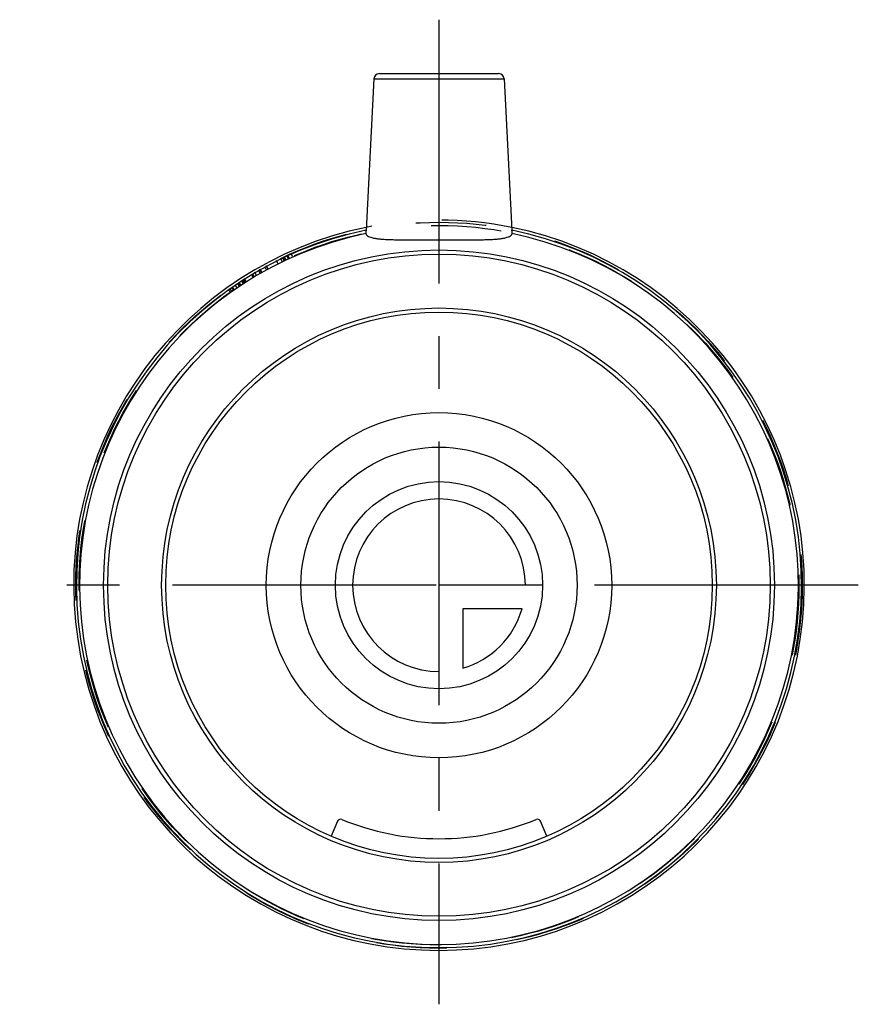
# Model space of a CAD drawing. Header units: millimetres. Extents: x 461.1 to 538.9, y 454.4 to 545.6.
import ezdxf

# ---------------------------------------------------------------- set-up
doc = ezdxf.new("R2010")
doc.units = ezdxf.units.MM
doc.header["$LTSCALE"] = 65.185185
doc.linetypes.add('CENTER', pattern=[0.6, 0.375, -0.075, 0.075, -0.075])
doc.linetypes.add('HIDDEN', pattern=[0.2, 0.1, -0.1])
for name, color, linetype in [('ACHSEN_S', 7, 'CONTINUOUS'), ('KOERPER', 7, 'CONTINUOUS'), ('KONST.EL_MIT_GEO', 7, 'CONTINUOUS'), ('KURVEN', 7, 'CONTINUOUS')]:
    doc.layers.add(name, color=color, linetype=linetype)

msp = doc.modelspace()

# ---------------------------------------------------------------- linework, layer by layer
at = {"layer": 'ACHSEN_S', "color": 2, "linetype": 'CENTER'}
for p, q in [((500, 545.638), (500, 454.363)), ((538.853, 493.212), (461.147, 493.212))]:
    msp.add_line(p, q, dxfattribs=at)
at = {"layer": 'KOERPER', "color": 7, "linetype": 'Continuous'}
for p, q in [((493.975, 540.164), (493.239, 526.123)), ((506.025, 540.164), (506.761, 526.123))]:
    msp.add_line(p, q, dxfattribs=at)
at = {"layer": 'KOERPER', "color": 8, "linetype": 'HIDDEN'}
msp.add_arc((500, 493.212), 33.85, 78.50272, 101.49728, dxfattribs=at)
at = {"layer": 'KOERPER', "color": 7, "linetype": 'Continuous'}
for radius, start, end in [(33.85, 101.49728, 78.50272), (33.597, 101.60874, 78.39126), (33.303, 101.73311, 78.26689)]:
    msp.add_arc((500, 493.212), radius, start, end, dxfattribs=at)
for points, knots in [([(493.239, 526.123), (493.238, 526.088), (493.234, 526.023), (493.23, 525.945), (493.228, 525.891), (493.227, 525.86), (493.227, 525.837), (493.227, 525.824), (493.228, 525.819)], [0, 0, 0, 0, 0.340729, 0.644197, 0.770554, 0.874287, 0.951703, 1, 1, 1, 1]), ([(493.228, 525.819), (493.231, 525.799), (493.242, 525.757), (493.274, 525.699), (493.323, 525.644), (493.413, 525.573), (493.569, 525.497), (493.802, 525.425), (494.093, 525.366), (494.438, 525.32), (494.835, 525.286), (495.28, 525.262), (495.769, 525.247), (496.496, 525.235), (497.477, 525.233), (498.715, 525.238), (499.566, 525.239), (500, 525.239)], [0, 0, 0, 0, 0.009011, 0.01841, 0.028688, 0.040224, 0.068006, 0.103011, 0.14563, 0.195841, 0.253373, 0.317789, 0.388529, 0.464949, 0.631927, 0.812508, 1, 1, 1, 1]), ([(500, 525.239), (500.434, 525.239), (501.285, 525.238), (502.523, 525.233), (503.504, 525.235), (504.231, 525.247), (504.72, 525.262), (505.165, 525.286), (505.562, 525.32), (505.907, 525.366), (506.198, 525.425), (506.431, 525.497), (506.587, 525.573), (506.677, 525.644), (506.726, 525.699), (506.758, 525.757), (506.769, 525.799), (506.772, 525.819)], [0, 0, 0, 0, 0.187492, 0.368073, 0.535051, 0.611471, 0.682211, 0.746627, 0.804159, 0.85437, 0.896989, 0.931994, 0.959776, 0.971312, 0.98159, 0.990989, 1, 1, 1, 1]), ([(506.772, 525.819), (506.773, 525.824), (506.773, 525.837), (506.773, 525.86), (506.772, 525.891), (506.77, 525.945), (506.766, 526.023), (506.762, 526.088), (506.761, 526.123)], [0, 0, 0, 0, 0.048297, 0.125713, 0.229446, 0.355804, 0.659273, 1, 1, 1, 1])]:
    msp.add_open_spline(points, degree=3, knots=knots, dxfattribs=at)
at = {"layer": 'KONST.EL_MIT_GEO', "color": 7, "linetype": 'Continuous'}
for p, q in [((494.474, 540.638), (505.526, 540.638)), ((493.975, 540.164), (506.025, 540.164)), ((490.603, 471.348), (490, 469.945)), ((510, 469.945), (509.397, 471.348))]:
    msp.add_line(p, q, dxfattribs=at)
at = {"layer": 'KONST.EL_MIT_GEO', "color": 8, "linetype": 'HIDDEN'}
for p, q in [((486.435, 523.679), (486.313, 523.953)), ((485.079, 523.038), (484.945, 523.307)), ((485.468, 523.23), (485.337, 523.5)), ((485.472, 523.232), (485.341, 523.502)), ((485.481, 523.236), (485.35, 523.506)), ((485.641, 523.313), (485.511, 523.584)), ((485.754, 523.366), (485.625, 523.638)), ((485.799, 523.388), (485.672, 523.66)), ((486.027, 523.494), (485.902, 523.767)), ((486.041, 523.501), (485.915, 523.773)), ((486.114, 523.534), (485.989, 523.807)), ((483.097, 521.961), (482.945, 522.22)), ((483.424, 522.152), (483.275, 522.412)), ((483.538, 522.216), (483.39, 522.477)), ((483.588, 522.245), (483.441, 522.506)), ((483.997, 522.472), (483.853, 522.735)), ((484.132, 522.546), (483.989, 522.809)), ((484.134, 522.547), (483.992, 522.811)), ((484.152, 522.556), (484.009, 522.82)), ((481.492, 520.956), (481.326, 521.205)), ((481.564, 521.003), (481.398, 521.253)), ((481.629, 521.047), (481.464, 521.297)), ((481.86, 521.197), (481.697, 521.449)), ((481.915, 521.233), (481.752, 521.485)), ((481.932, 521.244), (481.77, 521.496)), ((482.022, 521.302), (481.86, 521.555)), ((482.111, 521.358), (481.95, 521.612)), ((482.145, 521.38), (481.985, 521.634)), ((482.772, 521.768), (482.617, 522.025)), ((482.825, 521.8), (482.671, 522.057)), ((482.828, 521.801), (482.673, 522.059)), ((482.868, 521.826), (482.714, 522.083)), ((480.479, 520.622), (480.653, 520.377)), ((480.802, 520.483), (480.629, 520.728)), ((480.947, 520.584), (480.776, 520.831)), ((480.796, 520.845), (480.967, 520.598)), ((481.027, 520.64), (480.856, 520.886)), ((481.28, 520.813), (481.112, 521.061)), ((481.282, 520.814), (481.113, 521.062))]:
    msp.add_line(p, q, dxfattribs=at)
for radius in [33.65, 33.35]:
    msp.add_circle((500, 493.212), radius, dxfattribs=at)
at = {"layer": 'KONST.EL_MIT_GEO', "color": 7, "linetype": 'Continuous'}
for radius in [31.08, 30.688, 25.7, 25.325]:
    msp.add_circle((500, 493.212), radius, dxfattribs=at)
for centre, radius, start, end in [((494.474, 540.138), 0.5, 90, 177), ((505.526, 540.138), 0.5, 3, 90), ((490.879, 471.23), 0.3, 67.46457, 156.74234), ((500, 493.212), 23.5, 247.46457, 292.53543), ((509.121, 471.23), 0.3, 23.25766, 112.53543)]:
    msp.add_arc(centre, radius, start, end, dxfattribs=at)
at = {"layer": 'KURVEN', "color": 40, "linetype": 'Continuous'}
for p, q in [((509.6, 493.212), (500, 493.212)), ((500, 493.212), (500, 483.613)), ((507.692, 491.012), (502.2, 491.012)), ((502.2, 491.012), (502.2, 485.521))]:
    msp.add_line(p, q, dxfattribs=at)
for radius in [16, 12.8, 9.6]:
    msp.add_circle((500, 493.212), radius, dxfattribs=at)
for start, end in [(0, 270), (285.96201, 344.03799)]:
    msp.add_arc((500, 493.212), 8, start, end, dxfattribs=at)

doc.saveas('drawing.dxf')
